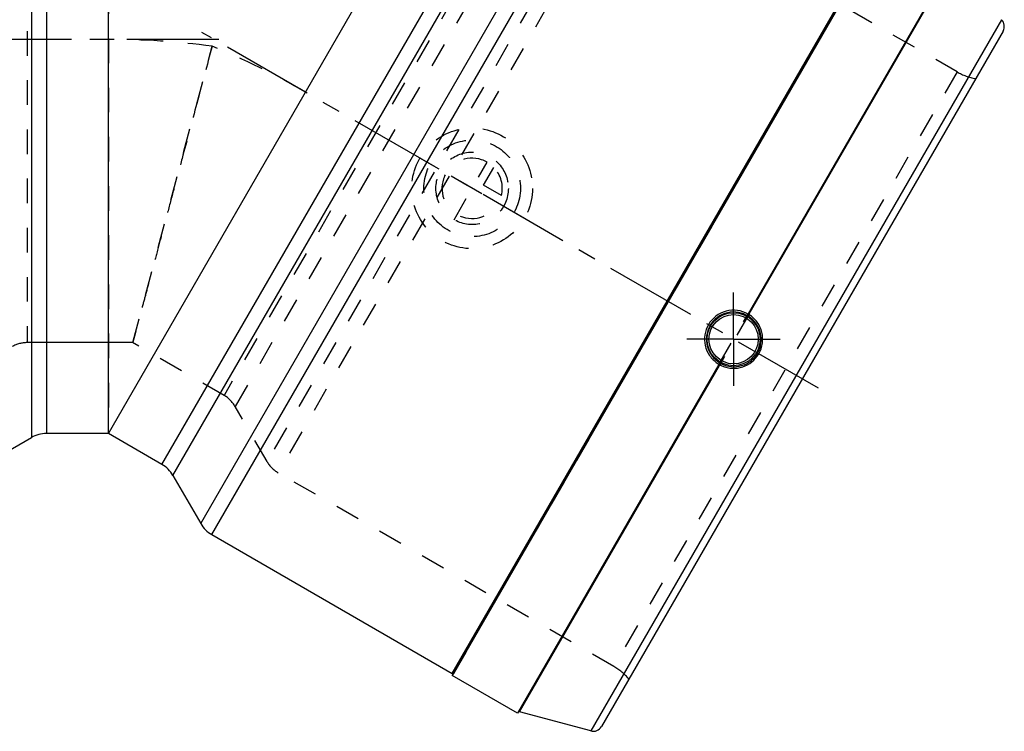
# Model space of a CAD drawing. Header units: millimetres. Extents: x 300 to 695, y 351 to 649.
# Tile 2 of 3: x 434 to 695, y 351 to 540. Entities that reach past the tile are written whole.
import ezdxf

# ---------------------------------------------------------------- set-up
doc = ezdxf.new("R2010")
doc.units = ezdxf.units.MM
doc.header["$LTSCALE"] = 65.185185
doc.linetypes.add('CENTER', pattern=[0.6, 0.375, -0.075, 0.075, -0.075])
doc.linetypes.add('HIDDEN', pattern=[0.2, 0.1, -0.1])
for name, color, linetype in [('KOERPER', 7, 'CONTINUOUS'), ('KONST.EL_MIT_GEO', 7, 'CONTINUOUS'), ('KURVEN', 7, 'CONTINUOUS')]:
    doc.layers.add(name, color=color, linetype=linetype)

msp = doc.modelspace()

# ---------------------------------------------------------------- linework, layer by layer
at = {"layer": 'KOERPER', "color": 8, "linetype": 'HIDDEN'}
for p, q in [((457.29, 638.97), (457.29, 429.97)), ((463.74, 454.07), (484.8, 532.66)), ((463.79, 454.07), (435.79, 454.07)), ((487.95, 440.09), (463.7, 454.09))]:
    msp.add_line(p, q, dxfattribs=at)
at = {"layer": 'KOERPER', "color": 7, "linetype": 'Continuous'}
for p, q in [((457.29, 429.97), (561.79, 610.97)), ((662.91, 564.13), (548.41, 365.81)), ((424.14, 421.54), (436.89, 428.9)), ((457.29, 429.97), (440.89, 429.97)), ((471.49, 421.77), (457.29, 429.97)), ((474.42, 418.84), (481.78, 406.1)), ((484.7, 403.17), (548.4, 366.39)), ((565.74, 355.81), (548.41, 365.81))]:
    msp.add_line(p, q, dxfattribs=at)
at = {"layer": 'KOERPER', "color": 2, "linetype": 'CENTER'}
for p, q in [((645.5, 441.97), (482.09, 536.31)), ((486.61, 534.47), (338.65, 534.47)), ((622.99, 454.97), (622.99, 467.33)), ((622.99, 454.97), (610.62, 454.97)), ((622.99, 454.97), (635.35, 454.97)), ((622.99, 454.97), (622.99, 442.6))]:
    msp.add_line(p, q, dxfattribs=at)
at = {"layer": 'KOERPER', "color": 8, "linetype": 'HIDDEN'}
for centre, start, end in [((457.21, 323.43), 82.488, 89.9798), ((404.08, 337.67), 60.0202, 67.512)]:
    msp.add_arc(centre, 211.04, start, end, dxfattribs=at)
msp.add_open_spline([(484.8, 532.66), (483.44, 527.6), (480.79, 517.68), (477.51, 505.45), (475, 496.08), (473.24, 489.52), (471.59, 483.35), (470.06, 477.63), (468.66, 472.43), (467.42, 467.8), (466.49, 464.32), (465.83, 461.86), (465.4, 460.26), (465.02, 458.84), (464.69, 457.6), (464.41, 456.55), (464.21, 455.79), (464.07, 455.27), (463.98, 454.96), (463.91, 454.69), (463.85, 454.47), (463.81, 454.3), (463.78, 454.19), (463.76, 454.13), (463.75, 454.09), (463.74, 454.08), (463.75, 454.07), (463.74, 454.07)], degree=3, knots=[0, 0, 0, 0, 0.193047, 0.378757, 0.466831, 0.550644, 0.629409, 0.702357, 0.768754, 0.827904, 0.879162, 0.901649, 0.921954, 0.940017, 0.955783, 0.969207, 0.980247, 0.984862, 0.988868, 0.992264, 0.995047, 0.997213, 0.998761, 0.999303, 0.99969, 0.999923, 1, 1, 1, 1], dxfattribs=at)
at = {"layer": 'KONST.EL_MIT_GEO', "color": 7, "linetype": 'Continuous'}
for p, q in [((436.89, 640.04), (436.89, 428.9)), ((440.89, 638.97), (440.89, 429.97)), ((457.29, 429.97), (457.29, 638.97)), ((471.49, 421.77), (575.99, 602.77)), ((474.42, 418.84), (579.99, 601.7)), ((481.78, 406.1), (594.7, 601.7)), ((484.7, 403.17), (598.7, 600.62)), ((548.4, 366.39), (662.4, 563.85)), ((680.24, 554.13), (626.85, 461.67)), ((627.11, 461.68), (680.15, 553.53)), ((694, 539.68), (585.13, 351.11)), ((694.4, 536.66), (587.94, 352.28)), ((627.01, 461.01), (626.99, 460.98)), ((619.12, 448.27), (565.74, 355.81)), ((566.21, 356.18), (619.24, 448.04)), ((619.79, 448.49), (619.77, 448.46)), ((457.29, 429.97), (440.89, 429.97)), ((471.49, 421.77), (457.29, 429.97)), ((585.13, 351.11), (566.21, 356.18))]:
    msp.add_line(p, q, dxfattribs=at)
at = {"layer": 'KONST.EL_MIT_GEO', "color": 8, "linetype": 'HIDDEN'}
for p, q in [((435.79, 614.87), (435.79, 454.07)), ((568.35, 579.35), (487.95, 440.09)), ((572.35, 578.28), (490.88, 437.16)), ((589.27, 578.28), (499.34, 422.52)), ((593.27, 577.21), (502.27, 419.59)), ((682.24, 525.84), (593.27, 577.21)), ((662.81, 563.96), (548.51, 365.98)), ((682.24, 525.84), (591.24, 368.22)), ((619.12, 448.27), (626.85, 461.67)), ((627.11, 461.68), (619.24, 448.04)), ((457.29, 454.07), (435.79, 454.07)), ((487.95, 440.09), (469.34, 450.84)), ((499.34, 422.52), (490.88, 437.16)), ((591.24, 368.22), (502.27, 419.59))]:
    msp.add_line(p, q, dxfattribs=at)
at = {"layer": 'KONST.EL_MIT_GEO', "color": 7, "linetype": 'Continuous'}
for radius in [7.02, 6.53]:
    msp.add_circle((622.99, 454.97), radius, dxfattribs=at)
for centre, radius, start, end in [((692.23, 537.91), 2.5, 330, 45), ((622.97, 454.96), 7.7, 59.908, 149.9191), ((622.99, 454.97), 7.22, 56.3344, 150.0627), ((623.07, 454.91), 7.24, 242.9004, 57.0995), ((627.29, 461.41), 0.505, 150.0012, 154.968), ((622.99, 454.96), 7.22, 149.9426, 239.8157), ((622.99, 454.97), 7.72, 246.4284, 329.959), ((623, 455), 7.72, 235.6845, 240.0058), ((619.56, 448.02), 0.505, 139.419, 149.9987), ((622.96, 454.93), 7.18, 239.8636, 243.7253), ((623.19, 455.4), 8.19, 242.8862, 246.3471), ((440.89, 421.97), 8, 90, 120), ((467.49, 414.84), 8, 30, 60), ((488.7, 410.1), 8, 210, 240), ((548.25, 366.13), 0.3, 0.0006, 60), ((566.13, 355.89), 0.3, 75, 99.9998), ((585.78, 353.53), 2.5, 255, 330)]:
    msp.add_arc(centre, radius, start, end, dxfattribs=at)
at = {"layer": 'KONST.EL_MIT_GEO', "color": 8, "linetype": 'HIDDEN'}
for centre, radius, start, end in [((689.74, 538.83), 15, 240, 259.9484), ((435.79, 446.07), 8, 90, 120), ((483.95, 433.16), 8, 30, 60), ((506.27, 426.52), 8, 210, 240), ((583.74, 355.23), 15, 40.0516, 60), ((548.25, 366.13), 0.3, 330, 0.0006), ((566.13, 355.89), 0.3, 99.9998, 150)]:
    msp.add_arc(centre, radius, start, end, dxfattribs=at)
for points in [[(626.86, 461.67), (626.8, 461.58), (626.78, 461.47), (626.79, 461.37)], [(626.79, 461.37), (626.81, 461.23), (626.89, 461.09), (627.01, 461.01)]]:
    msp.add_open_spline(points, degree=3, dxfattribs=at)
at = {"layer": 'KONST.EL_MIT_GEO', "color": 7, "linetype": 'Continuous'}
for points, knots in [([(626.83, 461.63), (626.82, 461.6), (626.79, 461.51), (626.78, 461.41), (626.79, 461.34)], [0, 0, 0, 0, 0.26473, 1, 1, 1, 1]), ([(626.86, 461.67), (626.82, 461.61), (626.78, 461.5), (626.83, 461.31), (627.04, 461.31), (627.11, 461.42), (627.16, 461.46)], [0, 0, 0, 0, 0.292267, 0.502354, 0.71182, 1, 1, 1, 1]), ([(626.79, 461.34), (626.79, 461.3), (626.82, 461.17), (626.91, 461.04), (626.99, 460.98)], [0, 0, 0, 0, 0.275509, 1, 1, 1, 1]), ([(626.93, 461.8), (626.93, 461.8), (626.96, 461.78), (626.98, 461.76), (627.04, 461.72), (627.09, 461.69), (627.11, 461.68)], [0, 0, 0, 0, 0.075849, 0.283007, 0.602121, 1, 1, 1, 1]), ([(627.09, 461.32), (627.05, 461.26), (627.01, 461.17), (626.98, 461.03), (627.01, 461.01)], [0, 0, 0, 0, 0.662212, 1, 1, 1, 1]), ([(629.67, 451.11), (630.16, 451.96), (630.82, 453.88), (630.65, 456.88), (629.4, 459.58), (627.96, 460.94), (627.16, 461.46)], [0, 0, 0, 0, 0.253169, 0.504813, 0.75383, 1, 1, 1, 1]), ([(616.31, 458.82), (615.83, 458), (615.18, 456.15), (615.3, 453.22), (616.47, 450.54), (617.86, 449.16), (618.65, 448.62)], [0, 0, 0, 0, 0.250043, 0.499981, 0.749919, 1, 1, 1, 1]), ([(619.24, 448.04), (619.22, 448.05), (619.17, 448.08), (619.1, 448.11), (619.07, 448.12), (619.04, 448.14), (619.04, 448.14)], [0, 0, 0, 0, 0.397879, 0.716993, 0.924152, 1, 1, 1, 1]), ([(619.45, 448.11), (619.46, 448.17), (619.52, 448.29), (619.42, 448.46), (619.22, 448.42), (619.15, 448.32), (619.12, 448.27)], [0, 0, 0, 0, 0.288381, 0.497551, 0.707861, 1, 1, 1, 1]), ([(619.79, 448.49), (619.69, 448.53), (619.46, 448.56), (619.25, 448.44), (619.17, 448.35)], [0, 0, 0, 0, 0.452256, 1, 1, 1, 1]), ([(619.45, 448.11), (619.5, 448.2), (619.58, 448.33), (619.69, 448.44), (619.75, 448.47), (619.77, 448.46)], [0, 0, 0, 0, 0.656986, 0.875728, 1, 1, 1, 1])]:
    msp.add_open_spline(points, degree=3, knots=knots, dxfattribs=at)
for points in [[(627.16, 461.46), (627.1, 461.5), (627.08, 461.61), (627.11, 461.68)], [(627.16, 461.46), (627.14, 461.41), (627.11, 461.37), (627.09, 461.32)], [(619.45, 448.11), (619.38, 448.14), (619.28, 448.1), (619.24, 448.04)]]:
    msp.add_open_spline(points, degree=3, dxfattribs=at)
at = {"layer": 'KONST.EL_MIT_GEO', "color": 8, "linetype": 'HIDDEN'}
msp.add_open_spline([(619.77, 448.46), (619.67, 448.51), (619.42, 448.54), (619.22, 448.41), (619.15, 448.32)], degree=3, knots=[0, 0, 0, 0, 0.500105, 1, 1, 1, 1], dxfattribs=at)
at = {"layer": 'KURVEN', "color": 8, "linetype": 'HIDDEN'}
for p, q in [((567.56, 486.97), (539.85, 502.97)), ((548.9, 486.65), (557.7, 501.9)), ((556.71, 495.77), (559.45, 500.53)), ((561.46, 493.03), (556.71, 495.77))]:
    msp.add_line(p, q, dxfattribs=at)
for radius in [16, 12.8, 9.6]:
    msp.add_circle((553.7, 494.97), radius, dxfattribs=at)
for start, end in [(60, 330), (345.962, 44.038)]:
    msp.add_arc((553.7, 494.97), 8, start, end, dxfattribs=at)

doc.saveas('drawing.dxf')
